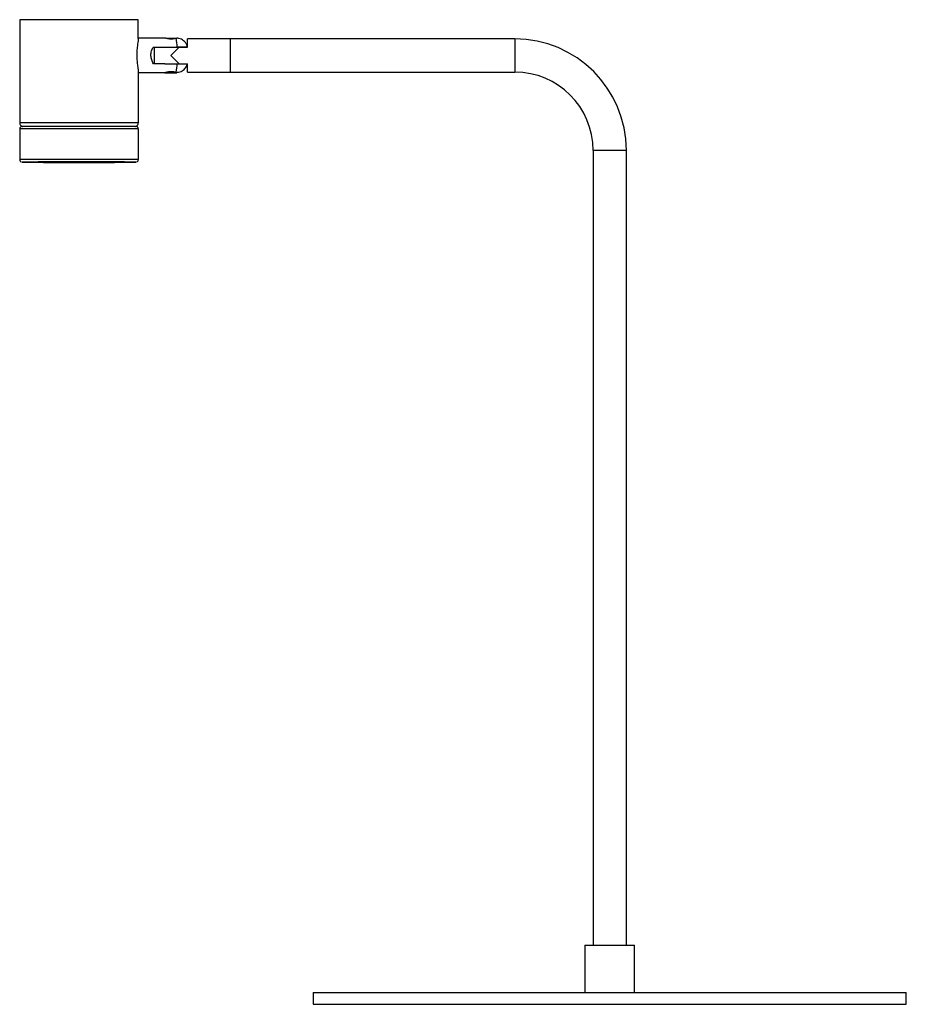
# Paper-space layout '_Posterior' of a CAD drawing. Header units: millimetres. Extents: x -81 to 293, y -263 to 152.
import ezdxf

# ---------------------------------------------------------------- set-up
doc = ezdxf.new("R2010")
doc.units = ezdxf.units.MM

psp = doc.layouts.new('_Posterior')

# ---------------------------------------------------------------- linework, layer by layer
at = {"color": 7, "linetype": 'Continuous', "lineweight": 25}
for p, q in [((-30.68, 151.84), (-80.68, 151.83)), ((-80.68, 151.83), (-80.67, 108.33)), ((-30.68, 143.89), (-30.68, 151.84)), ((-19.47, 144.08), (-30.68, 144.08)), ((-19.13, 143.99), (-14.7, 143.99)), ((128.02, 143.74), (-9.98, 143.74)), ((-9.98, 140.19), (-9.98, 143.74)), ((8.02, 143.74), (8.02, 129.74)), ((-24.32, 140.29), (-14.34, 140.29)), ((-23.98, 140.19), (-23.98, 133.29)), ((-23.98, 140.19), (-9.98, 140.19)), ((-19.48, 140.29), (-19.48, 140.19)), ((-16.98, 136.74), (-13.53, 140.19)), ((-14.48, 140.19), (-14.48, 140.29)), ((-19.55, 133.29), (-24.26, 133.29)), ((-19.48, 133.29), (-9.98, 133.29)), ((-13.53, 133.29), (-16.98, 136.74)), ((-9.98, 129.74), (-9.98, 133.29)), ((-30.67, 108.34), (-30.67, 129.78)), ((-30.67, 129.58), (-19.47, 129.58)), ((-19.48, 129.58), (-19.48, 129.49)), ((-19.48, 129.49), (-14.48, 129.49)), ((-14.48, 129.49), (-14.48, 129.59)), ((-9.98, 129.74), (128.02, 129.74)), ((-80.67, 105.83), (-80.67, 92.83)), ((-54.09, 106.85), (-79.67, 106.83)), ((-31.67, 106.84), (-54.09, 106.85)), ((-30.67, 92.84), (-30.67, 105.84)), ((161.02, 96.74), (161.02, -238.26)), ((175.02, -238.26), (175.02, 96.74)), ((-54.68, 91.85), (-70.67, 91.83)), ((-70.67, 91.83), (-70.67, 91.63)), ((-40.67, 91.84), (-54.68, 91.85)), ((-40.67, 91.64), (-40.67, 91.84)), ((157.52, -238.26), (157.52, -258.26)), ((157.52, -238.26), (178.52, -238.26)), ((178.52, -258.26), (178.52, -238.26)), ((43.02, -258.26), (43.02, -263.26)), ((43.02, -258.26), (293.02, -258.26)), ((293.02, -263.26), (293.02, -258.26)), ((43.02, -263.26), (293.02, -263.26))]:
    psp.add_line(p, q, dxfattribs=at)
at = {"color": 8, "linetype": 'Continuous', "lineweight": 25}
for p, q in [((128.02, 143.74), (128.02, 129.74)), ((-30.67, 108.34), (-80.67, 108.33)), ((-54.02, 105.85), (-80.67, 105.83)), ((-30.67, 105.84), (-54.02, 105.85)), ((175.02, 96.74), (161.02, 96.74)), ((-54.02, 92.85), (-80.67, 92.83)), ((-30.67, 92.84), (-54.02, 92.85))]:
    psp.add_line(p, q, dxfattribs=at)
at = {"color": 7, "linetype": 'Continuous', "lineweight": 25, "flags": 128}
for points in [[(-54.09, 91.85), (-57.04, 91.85), (-59.97, 91.85), (-62.84, 91.85), (-65.6, 91.85), (-68.21, 91.85), (-70.63, 91.85), (-72.83, 91.85), (-74.76, 91.84), (-76.4, 91.84), (-77.73, 91.84), (-78.73, 91.84), (-79.37, 91.84), (-79.66, 91.83), (-79.58, 91.83), (-79.14, 91.83), (-78.34, 91.83), (-77.2, 91.83), (-75.74, 91.82), (-73.97, 91.82), (-71.92, 91.82), (-70.67, 91.82)], [(-54.68, 91.65), (-56.98, 91.65), (-59.24, 91.65), (-61.42, 91.64), (-63.47, 91.64), (-65.34, 91.64), (-66.97, 91.64), (-68.35, 91.64), (-69.42, 91.64), (-70.18, 91.64), (-70.59, 91.64), (-70.65, 91.63), (-70.37, 91.63), (-69.74, 91.63), (-68.77, 91.63), (-67.51, 91.63), (-65.96, 91.63), (-64.17, 91.62), (-62.19, 91.62), (-60.05, 91.62), (-57.81, 91.62), (-55.52, 91.62), (-53.23, 91.62), (-51, 91.62), (-48.88, 91.62), (-46.91, 91.63), (-45.16, 91.63), (-43.65, 91.63), (-42.42, 91.63), (-41.5, 91.63), (-40.92, 91.63), (-40.68, 91.64), (-40.79, 91.64), (-41.25, 91.64), (-42.05, 91.64), (-43.17, 91.64), (-44.58, 91.64), (-46.25, 91.64), (-48.14, 91.64), (-50.21, 91.65), (-52.41, 91.65), (-54.68, 91.65)], [(-40.67, 91.82), (-39.58, 91.82), (-37.52, 91.82), (-35.73, 91.83), (-34.24, 91.83), (-33.07, 91.83), (-32.25, 91.83), (-31.79, 91.83), (-31.68, 91.84), (-31.94, 91.84), (-32.56, 91.84), (-33.53, 91.84), (-34.83, 91.84), (-36.45, 91.85), (-38.37, 91.85), (-40.54, 91.85), (-42.94, 91.85), (-45.54, 91.85), (-48.29, 91.85), (-51.15, 91.85), (-54.09, 91.85)]]:
    psp.add_lwpolyline(points, dxfattribs=at)
at = {"color": 7, "linetype": 'Continuous', "lineweight": 25}
for centre, radius, start, end in [((-32.85, 140.43), 18.51, 359.5576, 11.0903), ((128.02, 96.74), 47, 0, 90), ((-32.34, 133.17), 18, 348.8091, 0.3785), ((128.02, 96.74), 33, 0, 90)]:
    psp.add_arc(centre, radius, start, end, dxfattribs=at)
for points, knots in [([(-30.7, 143.8), (-30.7, 143.71), (-30.69, 143.45), (-30.89, 142.22), (-31.15, 140.31), (-31.34, 137.94), (-31.32, 135.5), (-31.13, 133.23), (-30.88, 131.37), (-30.68, 130.17), (-30.7, 129.95), (-30.7, 129.88)], [0, 0, 0, 0, 0.069741, 0.191863, 0.318392, 0.445932, 0.568994, 0.689173, 0.812431, 0.939967, 1, 1, 1, 1]), ([(-14.69, 143.99), (-14.83, 143.95), (-15.11, 143.85), (-15.81, 143.7), (-16.62, 143.62), (-17.46, 143.66), (-18.23, 143.77), (-18.87, 143.92), (-19.34, 144.06), (-19.42, 144.07), (-19.47, 144.08)], [0, 0, 0, 0, 0.128787, 0.257544, 0.38551, 0.506382, 0.625037, 0.749385, 0.878758, 1, 1, 1, 1]), ([(-14.69, 143.99), (-14.59, 144.03), (-14.45, 144.08), (-14.5, 144.07), (-14.51, 144.07)], [0, 0, 0, 0, 0.689286, 1, 1, 1, 1]), ([(-9.9, 140.29), (-9.99, 140.59), (-10.2, 141.26), (-10.79, 142.19), (-11.58, 143), (-12.53, 143.6), (-13.53, 143.99), (-14.21, 144.03), (-14.51, 144.05)], [0, 0, 0, 0, 0.153669, 0.337167, 0.508246, 0.679638, 0.861116, 1, 1, 1, 1]), ([(-24.26, 133.29), (-24.42, 133.53), (-24.57, 133.78), (-24.84, 134.31), (-24.95, 134.6), (-25.15, 135.19), (-25.22, 135.5), (-25.3, 135.96), (-25.32, 136.12), (-25.34, 136.44), (-25.35, 136.6), (-25.36, 137.09), (-25.34, 137.41), (-25.25, 138.04), (-25.18, 138.36), (-25, 138.95), (-24.89, 139.24), (-24.63, 139.79), (-24.48, 140.04), (-24.32, 140.29)], [0, 0, 0, 0, 0.125, 0.125, 0.25, 0.25, 0.375, 0.375, 0.4375, 0.4375, 0.5, 0.5, 0.625, 0.625, 0.75, 0.75, 0.875, 0.875, 1, 1, 1, 1]), ([(-9.98, 140.29), (-9.97, 140.29), (-9.96, 140.29), (-10.69, 140.29), (-11.87, 140.29), (-13.19, 140.29), (-14.03, 140.29), (-14.34, 140.29)], [0, 0, 0, 0, 0.245351, 0.46479, 0.685446, 0.884057, 1, 1, 1, 1]), ([(-14.52, 129.63), (-14.25, 129.64), (-13.6, 129.66), (-12.66, 130.01), (-11.76, 130.54), (-11.06, 131.18), (-10.54, 131.86), (-10.18, 132.54), (-9.99, 133.02), (-9.93, 133.25), (-9.93, 133.27)], [0, 0, 0, 0, 0.126655, 0.307388, 0.470763, 0.619898, 0.755756, 0.87834, 0.987002, 1, 1, 1, 1]), ([(-14.35, 133.29), (-14.3, 133.29), (-14.08, 133.29), (-13.87, 133.29), (-13.7, 133.29)], [0, 0, 0, 0, 0.214689, 1, 1, 1, 1]), ([(-19.47, 129.59), (-19.47, 129.59), (-19.49, 129.57), (-19.3, 129.63), (-18.89, 129.74), (-18.23, 129.9), (-17.43, 130.02), (-16.58, 130.04), (-15.81, 129.97), (-15.12, 129.82), (-14.84, 129.73), (-14.69, 129.68)], [0, 0, 0, 0, 0.004879, 0.124917, 0.244939, 0.370647, 0.500064, 0.624703, 0.743305, 0.864087, 1, 1, 1, 1]), ([(-14.51, 129.6), (-14.5, 129.6), (-14.46, 129.59), (-14.6, 129.64), (-14.69, 129.68)], [0, 0, 0, 0, 0.33819, 1, 1, 1, 1]), ([(-80.65, 108.32), (-80.65, 108.2), (-80.65, 107.92), (-80.47, 107.54), (-80.21, 107.23), (-79.94, 107.03), (-79.69, 106.92), (-79.5, 106.87), (-79.39, 106.85), (-79.36, 106.84), (-79.35, 106.84)], [0, 0, 0, 0, 0.163815, 0.383129, 0.562489, 0.714177, 0.840105, 0.938408, 0.995294, 1, 1, 1, 1]), ([(-31.98, 106.85), (-31.97, 106.85), (-31.9, 106.86), (-31.67, 106.91), (-31.34, 107.06), (-31, 107.36), (-30.74, 107.79), (-30.7, 108.13), (-30.68, 108.31)], [0, 0, 0, 0, 0.01852, 0.125512, 0.314924, 0.5246, 0.757789, 1, 1, 1, 1]), ([(-79.89, 106.81), (-79.94, 106.8), (-80.06, 106.77), (-80.28, 106.65), (-80.5, 106.43), (-80.65, 106.14), (-80.66, 105.93), (-80.66, 105.84)], [0, 0, 0, 0, 0.09859, 0.294337, 0.537509, 0.792322, 1, 1, 1, 1]), ([(-30.69, 105.84), (-30.69, 105.92), (-30.69, 106.11), (-30.81, 106.37), (-30.98, 106.57), (-31.16, 106.7), (-31.32, 106.78), (-31.41, 106.8), (-31.44, 106.81)], [0, 0, 0, 0, 0.182794, 0.421482, 0.616867, 0.782133, 0.919175, 1, 1, 1, 1]), ([(-80.66, 92.85), (-80.66, 92.82), (-80.68, 92.67), (-80.6, 92.43), (-80.45, 92.18), (-80.26, 92.02), (-80.09, 91.92), (-79.97, 91.87), (-79.91, 91.86), (-79.9, 91.86)], [0, 0, 0, 0, 0.069371, 0.331797, 0.540277, 0.715402, 0.862622, 0.981177, 1, 1, 1, 1]), ([(-31.45, 91.86), (-31.38, 91.88), (-31.22, 91.93), (-30.97, 92.1), (-30.77, 92.38), (-30.67, 92.65), (-30.68, 92.81), (-30.69, 92.85)], [0, 0, 0, 0, 0.160643, 0.39269, 0.648057, 0.910152, 1, 1, 1, 1])]:
    psp.add_open_spline(points, degree=3, knots=knots, dxfattribs=at)

doc.saveas('drawing.dxf')
